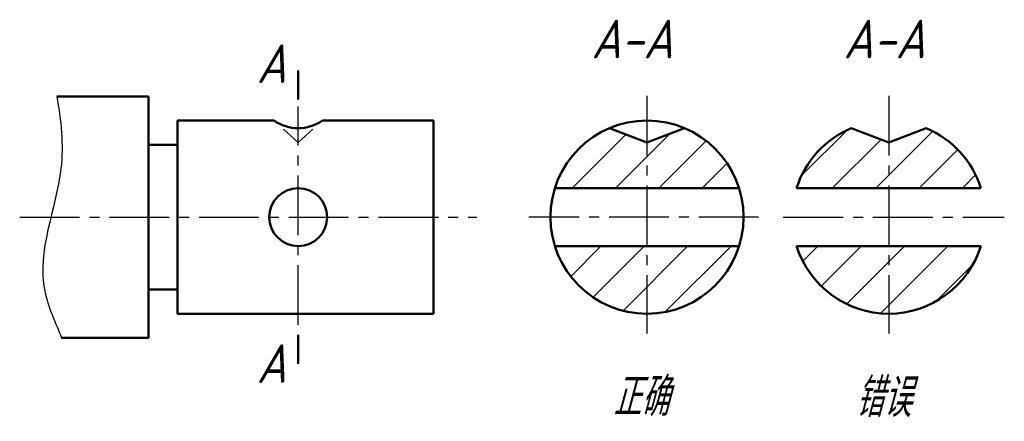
# Model space of a CAD drawing. Header units: millimetres. Extents: x 1123 to 1225, y 151 to 193.
import ezdxf

# ---------------------------------------------------------------- set-up
doc = ezdxf.new("R2010")
doc.units = ezdxf.units.MM
doc.header["$LTSCALE"] = 0.65
doc.linetypes.add('CENTER2', pattern=[28.575, 19.05, -3.175, 3.175, -3.175])
doc.linetypes.add('DASHED2', pattern=[9.525, 6.35, -3.175])
for name, color, linetype in [('剖面线层', 7, 'Continuous'), ('尺寸层', 221, 'Continuous'), ('细实线层', 7, 'Continuous')]:
    doc.layers.add(name, color=color, linetype=linetype)
for name, color, linetype, lineweight in [('文字层', 227, 'Continuous', 20), ('点画线层', 3, 'CENTER2', 25), ('粗实线层', 7, 'Continuous', 50), ('虚线层', 2, 'DASHED2', 25)]:
    doc.layers.add(name, color=color, linetype=linetype, lineweight=lineweight)
doc.styles.add('工程斜体', font='gbeitc.shx', dxfattribs={"bigfont": 'gbcbig.shx'})

# ---------------------------------------------------------------- blocks, each defined once
blk = doc.blocks.new('re')
at = {"layer": '剖面线层', "ltscale": 0.5}
h = blk.add_hatch(dxfattribs=at)
h.set_pattern_fill('ANSI31', style=0)
h.set_pattern_definition([(45, (-1151.8296, -172.191), (-2.245064, 2.245064), [])])
h.paths.add_polyline_path([(61.14, 7.74), (57.25, 9.21, 0.220225), (51.6, 3), (61.14, 3)])
h.paths.add_polyline_path([(65.02, 9.21), (61.14, 7.74), (61.14, 3), (70.68, 3, 0.220225)])
h.paths.add_polyline_path([(61.14, -3), (51.6, -3, 0.327538), (61.14, -10)])
h.paths.add_polyline_path([(70.68, -3), (61.14, -3), (61.14, -10, 0.327538)])
edge = h.paths.add_edge_path()
edge.add_line((36.11, -3), (26.57, -3))
edge.add_arc((36.11, 0), 10, 197.4576, 270)
edge.add_line((36.11, -10), (36.11, -3))
edge = h.paths.add_edge_path()
edge.add_line((36.11, 3), (45.65, 3))
edge.add_arc((36.11, 0), 10, 17.4576, 67.1365)
edge.add_line((40, 9.21), (36.11, 7.74))
edge.add_line((36.11, 7.74), (36.11, 3))
edge = h.paths.add_edge_path()
edge.add_line((45.65, -3), (36.11, -3))
edge.add_line((36.11, -3), (36.11, -10))
edge.add_arc((36.11, 0), 10, 270, 342.5424)
edge = h.paths.add_edge_path()
edge.add_line((26.57, 3), (36.11, 3))
edge.add_line((36.11, 3), (36.11, 7.74))
edge.add_line((36.11, 7.74), (32.22, 9.21))
edge.add_arc((36.11, 0), 10, 112.8635, 162.5424)
at = {"layer": '点画线层', "color": 7, "ltscale": 0.5}
for p, q in [((36.11, 12.56), (36.11, -12.04)), ((61.14, 12.56), (61.14, -12.04)), ((0, -11.15), (0, 11.46)), ((-28.83, 0), (18.5, 0)), ((47.67, 0), (23.88, 0)), ((50.22, 0), (73.1, 0))]:
    blk.add_line(p, q, dxfattribs=at)
at = {"layer": '粗实线层', "color": 7, "ltscale": 0.5}
for p, q in [((0, 12.18), (0, 15.18)), ((-15.5, 12.5), (-25, 12.5)), ((-15.5, 12.5), (-15.5, -12.5)), ((-2.5, 10), (-12.5, 10)), ((-12.5, 10), (-12.5, -10)), ((14, 10), (2.5, 10)), ((14, -10), (14, 10)), ((36.11, 7.74), (32.22, 9.21)), ((36.11, 7.74), (40, 9.21)), ((61.14, 7.74), (57.25, 9.21)), ((61.14, 7.74), (65.02, 9.21)), ((-12.5, 7.5), (-15.5, 7.5)), ((45.65, 3), (26.57, 3)), ((51.6, 3), (70.68, 3)), ((45.65, -3), (26.57, -3)), ((51.6, -3), (70.68, -3)), ((-12.5, -7.5), (-15.5, -7.5)), ((-12.5, -10), (14, -10)), ((0, -12.18), (0, -15.18)), ((-15.5, -12.5), (-24.49, -12.5))]:
    blk.add_line(p, q, dxfattribs=at)
for centre, radius in [((36.11, 0), 10), ((0, 0), 3)]:
    blk.add_circle(centre, radius, dxfattribs=at)
for centre, radius, start, end in [((0, 13.58), 4.37, 235.0893, 304.9107), ((61.14, 0), 10, 112.8635, 162.5424), ((61.14, 0), 10, 17.4576, 67.1365), ((61.14, 0), 10, 197.4576, 342.5424)]:
    blk.add_arc(centre, radius, start, end, dxfattribs=at)
at = {"layer": '细实线层', "color": 7, "ltscale": 0.5}
blk.add_open_spline([(-25, 12.5), (-24.54, 10.01), (-23.85, 3.27), (-27.88, -5), (-25.15, -10.91), (-24.49, -12.5)], degree=3, knots=[4.451632, 4.451632, 4.451632, 4.451632, 11.972201, 24.801763, 29.636673, 29.636673, 29.636673, 29.636673], dxfattribs=at)
at = {"layer": '虚线层', "color": 7, "ltscale": 0.5}
for q in [(-2.4, 9.91), (2.4, 9.91)]:
    blk.add_line((0, 7.74), q, dxfattribs=at)
at = {"layer": '文字层', "color": 7, "ltscale": 0.5, "style": '工程斜体'}
for s, p in [('A-A', (30.35, 16.45)), ('A-A', (56.46, 16.45)), ('A', (-4.3, 13.9)), ('A', (-4.3, -17.16)), ('正确', (32.58, -20.61)), ('错误', (57.66, -20.69))]:
    blk.add_text(s, height=4, dxfattribs=at).set_placement(p)

msp = doc.modelspace()

# ---------------------------------------------------------------- block references
at = {"layer": '尺寸层', "color": 7}
msp.add_blockref('re', (1151.83, 172.19), dxfattribs=at)

doc.saveas('drawing.dxf')
